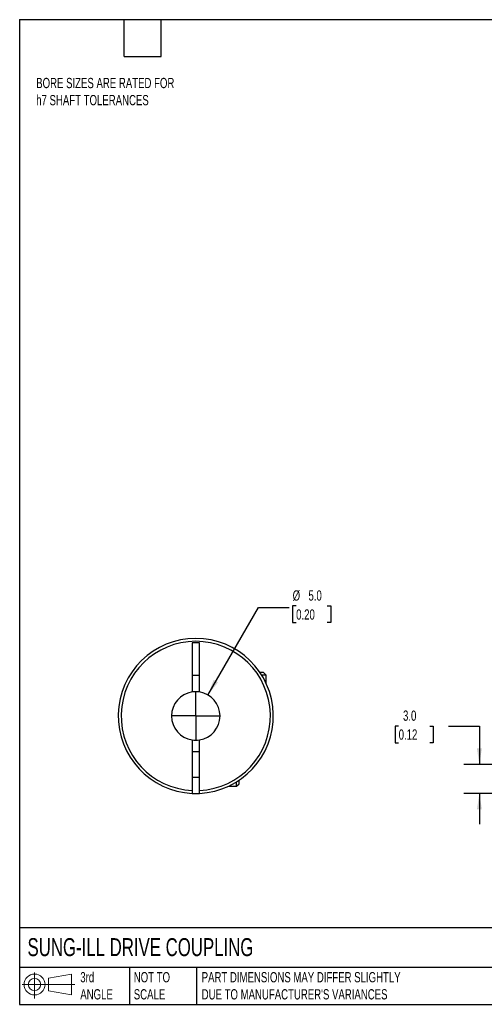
# Model space of a CAD drawing. Header units: millimetres. Extents: x 3 to 137, y 3 to 105.
# Tile 1 of 3: x 3 to 51, y 3 to 105. Entities that reach past the tile are written whole.
import ezdxf

# ---------------------------------------------------------------- set-up
doc = ezdxf.new("R2010")
doc.units = ezdxf.units.MM
doc.header["$LTSCALE"] = 0.5
doc.linetypes.add('SLD-Center', pattern=[19.05, 15.24, -1.27, 1.27, -1.27])
doc.linetypes.add('SLD-Solid', pattern=[0])
doc.layers.add('CENTER', color=40, linetype='SLD-Center')
doc.layers.add('SLD-DEFPOINTS', color=7, linetype='Continuous')
doc.layers.add('DIMENSIONS', color=140, linetype='SLD-Solid', lineweight=25)
doc.layers.add('TEXT', color=140, linetype='SLD-Solid', lineweight=25)
doc.styles.add('SLDTEXTSTYLE0', font='TXT', dxfattribs={"width": 0.7})
doc.dimstyles.new('SLDDIMSTYLE1', dxfattribs={"dimtxt": 1.079004, "dimasz": 1.651, "dimexe": 0, "dimexo": 0.0625, "dimgap": 0.269751, "dimtad": 0, "dimtih": 1, "dimtoh": 1, "dimdec": 1, "dimrnd": 1e-09, "dimzin": 4, "dimdsep": 46, "dimtxsty": 'SLDTEXTSTYLE0', "dimsah": 1, "dimcen": 0.09, "dimadec": 0, "dimazin": 1, "dimtfac": 1, "dimtdec": 1, "dimtmove": 0, "dimatfit": 0, "dimfxl": 0, "dimfrac": 2, "dimtolj": 1, "dimtzin": 12, "dimarcsym": 0})
doc.dimstyles.new('SLDDIMSTYLE3', dxfattribs={"dimtxt": 1.079004, "dimasz": 1.651, "dimexe": 0, "dimexo": 0.0625, "dimgap": 0.269751, "dimtad": 0, "dimtih": 1, "dimtoh": 1, "dimdec": 1, "dimrnd": 1e-09, "dimzin": 4, "dimdsep": 46, "dimtxsty": 'SLDTEXTSTYLE0', "dimsah": 1, "dimcen": 0, "dimadec": 0, "dimazin": 1, "dimtfac": 1, "dimtdec": 1, "dimtofl": 0, "dimtmove": 0, "dimatfit": 3, "dimfxl": 0, "dimfrac": 2, "dimtolj": 1, "dimtzin": 12, "dimarcsym": 0})

# ---------------------------------------------------------------- blocks, each defined once
blk = doc.blocks.new('Block11')
at = {"color": 7, "linetype": 'SLD-Solid', "lineweight": 18}
for p, q in [((1.29, 2.66), (1.29, 0)), ((2.74, 2.08), (5.09, 2.52)), ((2.74, 0.8), (2.74, 2.08)), ((5.09, 2.52), (5.09, 0.37)), ((0, 1.44), (5.44, 1.44)), ((2.74, 0.8), (5.09, 0.37))]:
    blk.add_line(p, q, dxfattribs=at)
for radius in [1.08, 0.643]:
    blk.add_circle((1.29, 1.44), radius, dxfattribs=at)
blk = doc.blocks.new('Block12')
at = {"layer": 'SLD-DEFPOINTS'}
blk.add_blockref('Block11', (0, 0), dxfattribs=at)
blk = doc.blocks.new('_D_2')
at = {"layer": 'DIMENSIONS'}
for p, q in [((42.29, 31.89), (41.93, 31.89)), ((41.93, 31.89), (41.93, 30.17)), ((45.5, 31.89), (45.86, 31.89)), ((45.86, 31.89), (45.86, 30.17)), ((47.45, 31.89), (50.62, 31.89)), ((50.62, 31.89), (50.62, 27.93)), ((41.93, 30.17), (42.29, 30.17)), ((45.86, 30.17), (45.5, 30.17)), ((55.46, 27.93), (49.03, 27.93)), ((55.3, 24.94), (49.03, 24.94)), ((50.62, 24.94), (50.62, 21.76))]:
    blk.add_line(p, q, dxfattribs=at)
for points in [[(50.62, 27.93), (50.88, 29.58), (50.37, 29.58)], [(50.62, 24.94), (50.37, 23.29), (50.88, 23.29)]]:
    blk.add_solid(points, dxfattribs=at)
at = {"layer": 'DIMENSIONS', "char_height": 1.058, "attachment_point": 1, "style": 'SLDTEXTSTYLE0'}
for s, insert in [('3.0', (42.74, 33.49)), ('0.12', (42.29, 31.54))]:
    blk.add_mtext(s, dxfattribs=dict(at, insert=insert))
blk = doc.blocks.new('_D_8')
at = {"layer": 'DIMENSIONS'}
for p, q in [((22.6, 35.09), (27.81, 44.13)), ((27.81, 44.13), (30.99, 44.13)), ((31.71, 44.28), (31.35, 44.28)), ((31.35, 44.28), (31.35, 42.57)), ((34.92, 44.28), (35.28, 44.28)), ((35.28, 44.28), (35.28, 42.57)), ((31.35, 42.57), (31.71, 42.57)), ((35.28, 42.57), (34.92, 42.57))]:
    blk.add_line(p, q, dxfattribs=at)
blk.add_solid([(22.6, 35.09), (23.64, 36.4), (23.2, 36.65)], dxfattribs=at)
at = {"layer": 'DIMENSIONS', "char_height": 1.058, "attachment_point": 1, "style": 'SLDTEXTSTYLE0'}
for s, insert in [('%%c', (31.35, 45.89)), ('5.0', (32.98, 45.89)), ('0.20', (31.71, 43.93))]:
    blk.add_mtext(s, dxfattribs=dict(at, insert=insert))
blk = doc.blocks.new('SW_CENTERMARKSYMBOL_3')
at = {"layer": 'CENTER', "color": 0}
for q in [(0, 2.54), (-2.54, 0), (0, -2.54), (2.54, 0)]:
    blk.add_line((0, 0), q, dxfattribs=at)

msp = doc.modelspace()

# ---------------------------------------------------------------- linework, layer by layer
for p, q in [((21.72, 40.48), (20.97, 40.48)), ((20.97, 40.48), (20.97, 35.4)), ((21.72, 35.4), (21.72, 40.48)), ((20.97, 37.13), (21.72, 37.13)), ((28.34, 37.41), (27.97, 37.41)), ((28.6, 37.15), (28.14, 37.15)), ((28.6, 37.15), (28.34, 37.41)), ((28.6, 36.31), (28.6, 37.15)), ((20.97, 30.46), (20.97, 25.24)), ((21.72, 25.24), (21.72, 30.46)), ((21.72, 29.23), (20.97, 29.23)), ((20.97, 26.63), (21.72, 26.63)), ((24.73, 25.68), (25.57, 25.68)), ((25.57, 25.68), (25.57, 26.13)), ((25.57, 25.68), (25.83, 25.94)), ((25.83, 25.94), (25.83, 26.3))]:
    msp.add_line(p, q)
at = {"flags": 128}
msp.add_lwpolyline([(20.97, 24.94), (21.35, 24.93), (21.72, 24.94)], dxfattribs=at)
for radius, start, end in [(8, 272.6867, 267.3133), (7.7, 272.7915, 267.2085), (2.5, 98.6269, 261.3731), (2.5, 81.3731, 98.6269), (2.5, 278.6269, 81.3731), (2.5, 261.3731, 278.6269)]:
    msp.add_arc((21.35, 32.93), radius, start, end)
for points in [[(20.97, 25.24), (20.97, 25.16), (20.97, 25.08), (20.97, 24.97), (20.97, 24.94), (20.97, 24.94)], [(21.72, 24.94), (21.72, 24.94), (21.72, 24.97), (21.72, 25.08), (21.72, 25.16), (21.72, 25.24)]]:
    msp.add_open_spline(points, degree=3, knots=[0, 0, 0, 0, 0.5, 0.5, 1, 1, 1, 1])
at = {"layer": 'TEXT'}
for p, q in [((3.17, 104.78), (136.52, 104.78)), ((3.17, 104.78), (3.17, 3.17)), ((13.97, 100.97), (13.97, 104.78)), ((17.78, 100.97), (17.78, 104.78)), ((13.97, 100.97), (17.78, 100.97)), ((136.52, 11.06), (3.17, 11.06)), ((136.52, 6.98), (3.17, 6.98)), ((14.52, 6.98), (14.52, 3.17)), ((21.42, 6.98), (21.42, 3.17)), ((3.17, 3.17), (136.52, 3.17))]:
    msp.add_line(p, q, dxfattribs=at)

# ---------------------------------------------------------------- block references
at = {"layer": 'CENTER'}
msp.add_blockref('SW_CENTERMARKSYMBOL_3', (21.35, 32.93), dxfattribs=at)
at = {"layer": 'SLD-DEFPOINTS'}
msp.add_blockref('Block12', (3.42, 3.78), dxfattribs=at)

# ---------------------------------------------------------------- texts
at = {"layer": 'TEXT', "attachment_point": 1, "style": 'SLDTEXTSTYLE0'}
for s, insert, char_height in [('BORE SIZES ARE RATED FOR^Jh7 SHAFT TOLERANCES', (4.88, 98.77), 1.0583), ('SUNG-ILL DRIVE COUPLING', (3.98, 10), 1.8521), ('3rd^JANGLE', (9.43, 6.5), 1.058), ('NOT TO^JSCALE', (14.95, 6.5), 1.0583), ("PART DIMENSIONS MAY DIFFER SLIGHTLY ^JDUE TO MANUFACTURER'S VARIANCES", (21.96, 6.5), 1.0583)]:
    msp.add_mtext(s, dxfattribs=dict(at, insert=insert, char_height=char_height))

# ---------------------------------------------------------------- dimensions: what is measured, and where the dimension line sits
at = {"layer": 'DIMENSIONS'}
dim = msp.add_diameter_dim_2p(p1=(20.1, 30.76), p2=(22.6, 35.09), dimstyle='SLDDIMSTYLE3', dxfattribs=at)
dim.commit()
dim.dimension.update_dxf_attribs({"geometry": '_D_8', "text_midpoint": (33.32, 44.13), "dimtype": 163})
dim = msp.add_linear_dim(base=(50.62, 27.93), p1=(55.94, 24.94), p2=(56.1, 27.93), angle=90, dimstyle='SLDDIMSTYLE1', dxfattribs=at)
dim.commit()
dim.dimension.update_dxf_attribs({"geometry": '_D_2', "text_midpoint": (50.62, 31.89), "dimtype": 160})

doc.saveas('drawing.dxf')
